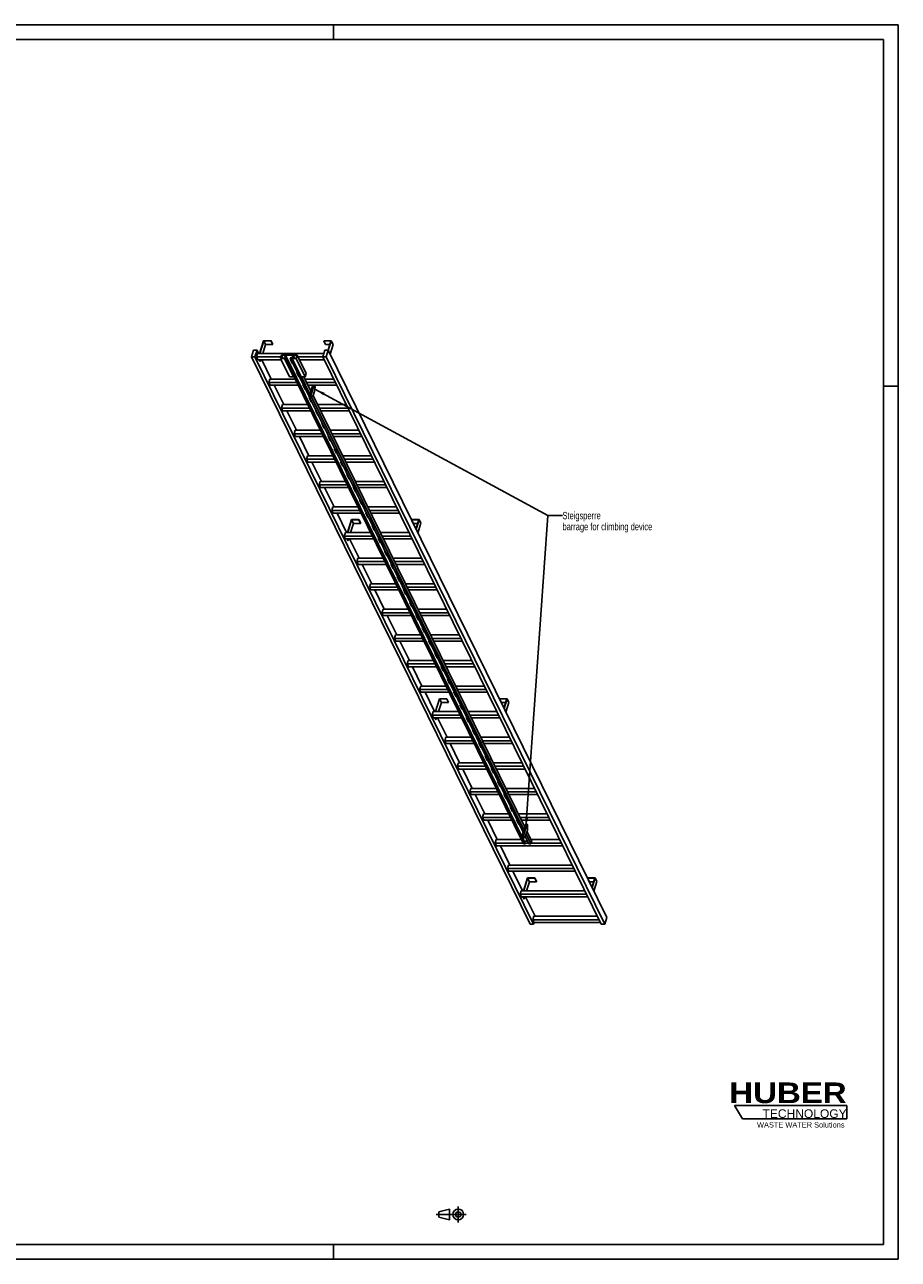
# Model space of a CAD drawing. Header units: millimetres. Extents: x 0 to 11880, y 0 to 8400.
# Tile 3 of 3: x 5940 to 11880, y 0 to 8400. Entities that reach past the tile are written whole.
import ezdxf

# ---------------------------------------------------------------- set-up
doc = ezdxf.new("R2010")
doc.units = ezdxf.units.MM
doc.header["$LTSCALE"] = 653.4
doc.linetypes.add('CENTER', pattern=[0.6, 0.375, -0.075, 0.075, -0.075])
doc.layers.get('0').update_dxf_attribs({"linetype": 'CONTINUOUS'})
for name, color, linetype in [('053_NOTES', 7, 'CONTINUOUS'), ('HUBER_Logo_BL1', 7, 'CONTINUOUS'), ('HUBER_Logo_BL2', 7, 'CONTINUOUS')]:
    doc.layers.add(name, color=color, linetype=linetype)
doc.styles.get("Standard").update_dxf_attribs({"font": 'txt', "width": 0.7})
doc.styles.add('TEXTSTYLE_2', font='ariblk.ttf')
doc.styles.add('TEXTSTYLE_3', font='arial.ttf')
doc.dimstyles.get("Standard").update_dxf_attribs({"dimtxt": 50, "dimasz": 70, "dimexe": 2, "dimexo": 1, "dimtad": 1, "dimtxsty": 'STANDARD', "dimblk": '_FILLED', "dimblk1": '_FILLED', "dimblk2": '_FILLED', "dimcen": 0.09, "dimazin": 2, "dimtol": 1, "dimtp": 0.01, "dimtm": 0.01, "dimtfac": 1, "dimtofl": 0, "dimtmove": 0, "dimatfit": 3, "dimldrblk": '_FILLED', "dimfxl": 1, "dimtolj": 1, "dimarcsym": 0})

# ---------------------------------------------------------------- blocks, each defined once
blk = doc.blocks.new('HUBER_LOGO_BL1', base_point=(11148.2, 1013.5))
at = {"layer": 'HUBER_Logo_BL1', "color": 2, "linetype": 'CONTINUOUS', "attachment_point": 3, "line_spacing_factor": 0.78}
for s, insert, char_height, width, style in [('HUBER\\P\\fArial;\\H58.5;TECHNOLOGY ', (11528.9, 1203), 140.4, 775.343, 'TEXTSTYLE_2'), ('WASTE WATER Solutions', (11514.7, 932.6), 36, 594.067, 'TEXTSTYLE_3')]:
    blk.add_mtext(s, dxfattribs=dict(at, insert=insert, char_height=char_height, width=width, style=style))
blk = doc.blocks.new('PROJEKTIONSMETHODE_1_BL3', base_point=(8840, 305))
at = {"color": 2, "linetype": 'CONTINUOUS'}
for p, q in [((8755.7, 323.3), (8829, 341.7)), ((8829, 268.3), (8829, 341.7)), ((8755.7, 286.7), (8755.7, 323.3)), ((8755.7, 286.7), (8829, 268.3))]:
    blk.add_line(p, q, dxfattribs=at)
at = {"color": 2, "linetype": 'CENTER'}
for p, q in [((8887.7, 360), (8887.7, 250)), ((8737.3, 305), (8942.7, 305))]:
    blk.add_line(p, q, dxfattribs=at)
at = {"color": 2, "linetype": 'CONTINUOUS'}
for radius in [36.7, 18.3]:
    blk.add_circle((8887.7, 305), radius, dxfattribs=at)
blk = doc.blocks.new('_FILLED')
at = {"color": 0, "linetype": 'BYBLOCK'}
blk.add_solid([(0, 0), (-1, 0.14), (-1, -0.14)], dxfattribs=at)
blk = doc.blocks.new('HUBER_LOGO_BL2', base_point=(11148.6, 1001.8))
at = {"layer": 'HUBER_Logo_BL2', "color": 5, "linetype": 'CONTINUOUS'}
for p, q in [((11531.1, 1046.8), (10766.1, 1046.8)), ((10766.1, 1046.8), (10820.1, 956.8)), ((11531.1, 1046.8), (11531.1, 956.8)), ((10820.1, 956.8), (11531.1, 956.8))]:
    blk.add_line(p, q, dxfattribs=at)

msp = doc.modelspace()

# ---------------------------------------------------------------- linework, layer by layer
at = {"color": 3, "linetype": 'CONTINUOUS'}
for p, q in [((0, 8400), (11880, 8400)), ((8040, 8400), (8040, 8300)), ((11880, 8400), (11880, 0)), ((11780, 5940), (11880, 5940)), ((8040, 100), (8040, 0)), ((11880, 0), (0, 0))]:
    msp.add_line(p, q, dxfattribs=at)
at = {"color": 5, "linetype": 'CONTINUOUS'}
for p, q in [((100, 8300), (11780, 8300)), ((11780, 100), (11780, 8300)), ((11780, 100), (100, 100))]:
    msp.add_line(p, q, dxfattribs=at)
at = {"color": 7, "linetype": 'CONTINUOUS'}
for p, q in [((7564.155, 6249.959), (7537.239, 6162.858)), ((7539.081, 6162.858), (7565.513, 6248.392)), ((7577.715, 6223.527), (7558.966, 6162.858)), ((7614.814, 6249.959), (7564.155, 6249.959)), ((7565.513, 6248.392), (7577.715, 6223.527)), ((7565.513, 6248.392), (7614.329, 6248.392)), ((7577.715, 6223.527), (7626.531, 6223.527)), ((7614.329, 6248.392), (7614.814, 6249.959)), ((7614.329, 6248.392), (7626.531, 6223.527)), ((7614.814, 6249.959), (7627.015, 6225.094)), ((7626.531, 6223.527), (7627.015, 6225.094)), ((7974.027, 6249.959), (7973.543, 6248.392)), ((7973.543, 6248.392), (7985.745, 6223.527)), ((7973.543, 6248.392), (8022.359, 6248.392)), ((8024.686, 6249.959), (7974.027, 6249.959)), ((7985.745, 6223.527), (8014.676, 6223.527)), ((8022.359, 6248.392), (8003.038, 6185.868)), ((8004.172, 6183.576), (8024.686, 6249.959)), ((8016.374, 6158.712), (8036.887, 6225.094)), ((8024.686, 6249.959), (8036.887, 6225.094)), ((7496.465, 6185.865), (7482.668, 6141.215)), ((9376.978, 2281.017), (7482.668, 6141.215)), ((7482.668, 6141.215), (7505.694, 6141.215)), ((7519.492, 6185.865), (7496.465, 6185.865)), ((7505.694, 6141.215), (7519.492, 6185.865)), ((9400.004, 2281.017), (7505.694, 6141.215)), ((7522.325, 6162.858), (7515.063, 6139.358)), ((7524.214, 6120.71), (7515.063, 6139.358)), ((7681.964, 6139.358), (7515.063, 6139.358)), ((7530.782, 6162.858), (7519.492, 6185.865)), ((7972.913, 6162.858), (7522.325, 6162.858)), ((7685.782, 6151.712), (7678.52, 6128.212)), ((7686.461, 6150.928), (7679.683, 6128.995)), ((7685.782, 6151.712), (7792.625, 6151.712)), ((7686.461, 6150.928), (7697.224, 6128.995)), ((7712.25, 6150.928), (7686.461, 6150.928)), ((7705.472, 6128.995), (7712.25, 6150.928)), ((7707.628, 6132.99), (7706.151, 6128.212)), ((7707.628, 6132.99), (9330.451, 2826.025)), ((7721.444, 6132.99), (7707.628, 6132.99)), ((7714.117, 6151.007), (7708.791, 6133.774)), ((7708.791, 6133.774), (7721.686, 6133.774)), ((7714.117, 6151.007), (9336.939, 2844.042)), ((7763.854, 6151.007), (7714.117, 6151.007)), ((7721.686, 6133.774), (7721.444, 6132.99)), ((9344.267, 2826.025), (7721.444, 6132.99)), ((7721.686, 6133.774), (9344.509, 2826.809)), ((7745.392, 6132.99), (7745.634, 6133.774)), ((9329.41, 2905.1), (7745.392, 6132.99)), ((7759.207, 6132.99), (7745.392, 6132.99)), ((7745.634, 6133.774), (7758.528, 6133.774)), ((7759.207, 6132.99), (7757.731, 6128.212)), ((7758.528, 6133.774), (7763.854, 6151.007)), ((7765.672, 6150.928), (7758.894, 6128.995)), ((7765.672, 6150.928), (7776.435, 6128.995)), ((7791.462, 6150.928), (7765.672, 6150.928)), ((7784.684, 6128.995), (7791.462, 6150.928)), ((7792.625, 6151.712), (7785.363, 6128.212)), ((7853.633, 6027.39), (7792.625, 6151.712)), ((7967.136, 6139.358), (7798.687, 6139.358)), ((7980.022, 6185.865), (7966.225, 6141.215)), ((9860.535, 2281.017), (7966.225, 6141.215)), ((7966.225, 6141.215), (7989.251, 6141.215)), ((8003.049, 6185.865), (7980.022, 6185.865)), ((7989.251, 6141.215), (8003.049, 6185.865)), ((9883.561, 2281.017), (7989.251, 6141.215)), ((9897.359, 2325.667), (8003.049, 6185.865)), ((7524.214, 6120.71), (7682.201, 6120.71)), ((7540.047, 6107.595), (7533.611, 6120.71)), ((7535.453, 6120.71), (7541.889, 6107.595)), ((7540.047, 6107.595), (7541.889, 6107.595)), ((7545.942, 6120.71), (7541.889, 6107.595)), ((7616.194, 5988.807), (7551.466, 6120.71)), ((7678.52, 6128.212), (7739.528, 6003.89)), ((7706.151, 6128.212), (7678.52, 6128.212)), ((7679.683, 6128.995), (7705.472, 6128.995)), ((7767.16, 6003.89), (7706.151, 6128.212)), ((7746.265, 6123.034), (7761.517, 6091.954)), ((7750.277, 6123.034), (7746.265, 6123.034)), ((7746.829, 6123.034), (7761.735, 6092.659)), ((7747.969, 6120.71), (7751.418, 6120.71)), ((7757.731, 6128.212), (7818.739, 6003.89)), ((7785.363, 6128.212), (7757.731, 6128.212)), ((7758.894, 6128.995), (7784.684, 6128.995)), ((7761.517, 6091.954), (7761.735, 6092.659)), ((7761.517, 6091.954), (7765.529, 6091.954)), ((7761.735, 6092.659), (7765.183, 6092.659)), ((7846.371, 6003.89), (7785.363, 6128.212)), ((7807.838, 6120.71), (7976.287, 6120.71)), ((7607.737, 5988.807), (7600.475, 5965.307)), ((7609.626, 5946.659), (7600.475, 5965.307)), ((7789.915, 5965.307), (7600.475, 5965.307)), ((7778.383, 5988.807), (7607.737, 5988.807)), ((7739.528, 6003.89), (7767.16, 6003.89)), ((7768.636, 6008.668), (7767.16, 6003.89)), ((7788.971, 6036.009), (7804.223, 6004.928)), ((7792.983, 6036.009), (7788.971, 6036.009)), ((7789.534, 6036.009), (7804.441, 6005.633)), ((7804.223, 6004.928), (7804.441, 6005.633)), ((7804.223, 6004.928), (7808.235, 6004.928)), ((7804.441, 6005.633), (7807.889, 6005.633)), ((7818.739, 6003.89), (7846.371, 6003.89)), ((7879.852, 5887.144), (7822.561, 6003.89)), ((7885.637, 5905.865), (7837.533, 6003.89)), ((8041.016, 5988.807), (7844.935, 5988.807)), ((7853.633, 6027.39), (7846.371, 6003.89)), ((8052.548, 5965.307), (7856.467, 5965.307)), ((7609.626, 5946.659), (7799.066, 5946.659)), ((7701.606, 5814.756), (7636.877, 5946.659)), ((7831.676, 5948.984), (7846.929, 5917.903)), ((7835.689, 5948.984), (7831.676, 5948.984)), ((7832.24, 5948.984), (7847.146, 5918.608)), ((7833.381, 5946.659), (7836.83, 5946.659)), ((7846.929, 5917.903), (7847.146, 5918.608)), ((7846.929, 5917.903), (7850.941, 5917.903)), ((7847.146, 5918.608), (7850.595, 5918.608)), ((7865.618, 5946.659), (8061.699, 5946.659)), ((7898.243, 5946.659), (7874.986, 5871.399)), ((7907.454, 5946.659), (7884.197, 5871.399)), ((7900.61, 5876.25), (7910.293, 5907.583)), ((7916.029, 5934.191), (7909.911, 5946.659)), ((7910.293, 5907.583), (7916.029, 5934.191)), ((7693.148, 5814.756), (7685.886, 5791.256)), ((7863.795, 5814.756), (7693.148, 5814.756)), ((7874.382, 5861.958), (7889.634, 5830.878)), ((7878.395, 5861.958), (7874.382, 5861.958)), ((7874.946, 5861.958), (7889.852, 5831.583)), ((7874.986, 5871.399), (7878.036, 5865.183)), ((7874.986, 5871.399), (7884.197, 5871.399)), ((7878.036, 5865.183), (7887.247, 5865.183)), ((7884.197, 5871.399), (7887.247, 5865.183)), ((7887.247, 5865.183), (7900.61, 5876.25)), ((7889.634, 5830.878), (7889.852, 5831.583)), ((7889.634, 5830.878), (7893.647, 5830.878)), ((9334.749, 2922.375), (7889.651, 5867.174)), ((7889.852, 5831.583), (7893.301, 5831.583)), ((9340.534, 2941.096), (7900.297, 5875.991)), ((8126.428, 5814.756), (7930.347, 5814.756)), ((7695.038, 5772.608), (7685.886, 5791.256)), ((7875.327, 5791.256), (7685.886, 5791.256)), ((7695.038, 5772.608), (7884.478, 5772.608)), ((7787.017, 5640.705), (7722.289, 5772.608)), ((7917.088, 5774.933), (7932.34, 5743.852)), ((7921.101, 5774.933), (7917.088, 5774.933)), ((7917.652, 5774.933), (7932.558, 5744.557)), ((7918.793, 5772.608), (7922.241, 5772.608)), ((7932.34, 5743.852), (7932.558, 5744.557)), ((7932.34, 5743.852), (7936.353, 5743.852)), ((7932.558, 5744.557), (7936.007, 5744.557)), ((8137.96, 5791.256), (7941.879, 5791.256)), ((7951.03, 5772.608), (8147.111, 5772.608)), ((7778.56, 5640.705), (7771.298, 5617.206)), ((7949.206, 5640.705), (7778.56, 5640.705)), ((7959.794, 5687.907), (7975.046, 5656.827)), ((7963.807, 5687.907), (7959.794, 5687.907)), ((7960.358, 5687.907), (7975.264, 5657.532)), ((7975.046, 5656.827), (7975.264, 5657.532)), ((7975.046, 5656.827), (7979.059, 5656.827)), ((7975.264, 5657.532), (7978.713, 5657.532)), ((8211.839, 5640.705), (8015.758, 5640.705)), ((7780.449, 5598.557), (7771.298, 5617.206)), ((7960.738, 5617.206), (7771.298, 5617.206)), ((7780.449, 5598.557), (7969.89, 5598.557)), ((7872.429, 5466.655), (7807.701, 5598.557)), ((8002.5, 5600.882), (8017.752, 5569.801)), ((8006.512, 5600.882), (8002.5, 5600.882)), ((8003.064, 5600.882), (8017.97, 5570.506)), ((8004.205, 5598.557), (8007.653, 5598.557)), ((8017.752, 5569.801), (8017.97, 5570.506)), ((8017.752, 5569.801), (8021.764, 5569.801)), ((8017.97, 5570.506), (8021.419, 5570.506)), ((8223.371, 5617.206), (8027.29, 5617.206)), ((8036.442, 5598.557), (8232.523, 5598.557)), ((7863.972, 5466.655), (7856.71, 5443.155)), ((8034.618, 5466.655), (7863.972, 5466.655)), ((8045.206, 5513.857), (8060.458, 5482.776)), ((8049.218, 5513.857), (8045.206, 5513.857)), ((8045.77, 5513.857), (8060.676, 5483.481)), ((8060.458, 5482.776), (8060.676, 5483.481)), ((8060.458, 5482.776), (8064.47, 5482.776)), ((8060.676, 5483.481), (8064.124, 5483.481)), ((8297.251, 5466.655), (8101.17, 5466.655)), ((7865.861, 5424.506), (7856.71, 5443.155)), ((8046.15, 5443.155), (7856.71, 5443.155)), ((7865.861, 5424.506), (8055.301, 5424.506)), ((7957.841, 5292.604), (7893.112, 5424.506)), ((8087.912, 5426.831), (8103.164, 5395.751)), ((8091.924, 5426.831), (8087.912, 5426.831)), ((8088.475, 5426.831), (8103.382, 5396.456)), ((8089.616, 5424.506), (8093.065, 5424.506)), ((8103.164, 5395.751), (8103.382, 5396.456)), ((8103.164, 5395.751), (8107.176, 5395.751)), ((8103.382, 5396.456), (8106.83, 5396.456)), ((8308.783, 5443.155), (8112.702, 5443.155)), ((8121.853, 5424.506), (8317.934, 5424.506)), ((7949.384, 5292.604), (7942.122, 5269.104)), ((8120.03, 5292.604), (7949.384, 5292.604)), ((8130.618, 5339.806), (8145.87, 5308.725)), ((8134.63, 5339.806), (8130.618, 5339.806)), ((8131.181, 5339.806), (8146.087, 5309.43)), ((8145.87, 5308.725), (8146.087, 5309.43)), ((8145.87, 5308.725), (8149.882, 5308.725)), ((8146.087, 5309.43), (8149.536, 5309.43)), ((8382.663, 5292.604), (8186.582, 5292.604)), ((7951.273, 5250.456), (7942.122, 5269.104)), ((8131.562, 5269.104), (7942.122, 5269.104)), ((7951.273, 5250.456), (8140.713, 5250.456)), ((8043.253, 5118.553), (7978.524, 5250.456)), ((8173.323, 5252.78), (8188.575, 5221.7)), ((8177.336, 5252.78), (8173.323, 5252.78)), ((8173.887, 5252.78), (8188.793, 5222.405)), ((8175.028, 5250.456), (8178.477, 5250.456)), ((8188.575, 5221.7), (8188.793, 5222.405)), ((8188.575, 5221.7), (8192.588, 5221.7)), ((8188.793, 5222.405), (8192.242, 5222.405)), ((8394.195, 5269.104), (8198.114, 5269.104)), ((8207.265, 5250.456), (8403.346, 5250.456)), ((8216.029, 5165.755), (8231.281, 5134.674)), ((8220.042, 5165.755), (8216.029, 5165.755)), ((8216.593, 5165.755), (8231.499, 5135.379)), ((8231.281, 5134.674), (8231.499, 5135.379)), ((8231.281, 5134.674), (8235.294, 5134.674)), ((8231.499, 5135.379), (8234.948, 5135.379)), ((8034.795, 5118.553), (8027.533, 5095.053)), ((8036.685, 5076.405), (8027.533, 5095.053)), ((8216.974, 5095.053), (8027.533, 5095.053)), ((8205.442, 5118.553), (8034.795, 5118.553)), ((8036.685, 5076.405), (8226.125, 5076.405)), ((8128.664, 4944.502), (8063.936, 5076.405)), ((8258.735, 5078.73), (8273.987, 5047.649)), ((8262.748, 5078.73), (8258.735, 5078.73)), ((8259.299, 5078.73), (8274.205, 5048.354)), ((8260.44, 5076.405), (8263.888, 5076.405)), ((8468.074, 5118.553), (8271.994, 5118.553)), ((8273.987, 5047.649), (8274.205, 5048.354)), ((8273.987, 5047.649), (8278, 5047.649)), ((8274.205, 5048.354), (8277.654, 5048.354)), ((8479.606, 5095.053), (8283.526, 5095.053)), ((8292.677, 5076.405), (8488.758, 5076.405)), ((8161.568, 5032.559), (8134.356, 4944.502)), ((8136.198, 4944.502), (8162.926, 5030.993)), ((8156.084, 4944.502), (8175.128, 5006.128)), ((8212.226, 5032.559), (8161.568, 5032.559)), ((8175.128, 5006.128), (8162.926, 5030.993)), ((8162.926, 5030.993), (8211.742, 5030.993)), ((8175.128, 5006.128), (8223.944, 5006.128)), ((8211.742, 5030.993), (8212.226, 5032.559)), ((8223.944, 5006.128), (8211.742, 5030.993)), ((8224.428, 5007.695), (8212.226, 5032.559)), ((8223.944, 5006.128), (8224.428, 5007.695)), ((8301.441, 4991.704), (8316.693, 4960.624)), ((8305.453, 4991.704), (8301.441, 4991.704)), ((8302.005, 4991.704), (8316.911, 4961.329)), ((8316.693, 4960.624), (8316.911, 4961.329)), ((8316.693, 4960.624), (8320.706, 4960.624)), ((8316.911, 4961.329), (8320.36, 4961.329)), ((8571.44, 5032.559), (8570.956, 5030.993)), ((8583.158, 5006.128), (8570.956, 5030.993)), ((8570.956, 5030.993), (8619.772, 5030.993)), ((8622.098, 5032.559), (8571.44, 5032.559)), ((8583.158, 5006.128), (8612.088, 5006.128)), ((8619.772, 5030.993), (8600.454, 4968.481)), ((8601.585, 4966.177), (8622.098, 5032.559)), ((8613.786, 4941.313), (8634.3, 5007.695)), ((8634.3, 5007.695), (8622.098, 5032.559)), ((8120.207, 4944.502), (8112.945, 4921.002)), ((8122.096, 4902.354), (8112.945, 4921.002)), ((8302.385, 4921.002), (8112.945, 4921.002)), ((8290.853, 4944.502), (8120.207, 4944.502)), ((8122.096, 4902.354), (8311.537, 4902.354)), ((8137.46, 4890.196), (8131.493, 4902.354)), ((8139.302, 4890.196), (8133.335, 4902.354)), ((8137.46, 4890.196), (8139.302, 4890.196)), ((8139.302, 4890.196), (8143.059, 4902.354)), ((8214.076, 4770.451), (8149.348, 4902.354)), ((8344.147, 4904.679), (8359.399, 4873.598)), ((8348.159, 4904.679), (8344.147, 4904.679)), ((8344.711, 4904.679), (8359.617, 4874.303)), ((8345.851, 4902.354), (8349.3, 4902.354)), ((8553.486, 4944.502), (8357.405, 4944.502)), ((8359.399, 4873.598), (8359.617, 4874.303)), ((8359.399, 4873.598), (8363.411, 4873.598)), ((8359.617, 4874.303), (8363.065, 4874.303)), ((8565.018, 4921.002), (8368.937, 4921.002)), ((8378.089, 4902.354), (8574.169, 4902.354)), ((8386.853, 4817.653), (8402.105, 4786.573)), ((8390.865, 4817.653), (8386.853, 4817.653)), ((8387.416, 4817.653), (8402.323, 4787.278)), ((8205.619, 4770.451), (8198.357, 4746.952)), ((8207.508, 4728.303), (8198.357, 4746.952)), ((8387.797, 4746.952), (8198.357, 4746.952)), ((8376.265, 4770.451), (8205.619, 4770.451)), ((8207.508, 4728.303), (8396.948, 4728.303)), ((8299.488, 4596.401), (8234.759, 4728.303)), ((8402.105, 4786.573), (8402.323, 4787.278)), ((8402.105, 4786.573), (8406.117, 4786.573)), ((8402.323, 4787.278), (8405.771, 4787.278)), ((8429.559, 4730.628), (8444.811, 4699.548)), ((8433.571, 4730.628), (8429.559, 4730.628)), ((8430.122, 4730.628), (8445.028, 4700.253)), ((8431.263, 4728.303), (8434.712, 4728.303)), ((8638.898, 4770.451), (8442.817, 4770.451)), ((8650.43, 4746.952), (8454.349, 4746.952)), ((8463.5, 4728.303), (8659.581, 4728.303)), ((8444.811, 4699.548), (8445.028, 4700.253)), ((8444.811, 4699.548), (8448.823, 4699.548)), ((8445.028, 4700.253), (8448.477, 4700.253)), ((8472.264, 4643.603), (8487.516, 4612.522)), ((8476.277, 4643.603), (8472.264, 4643.603)), ((8472.828, 4643.603), (8487.734, 4613.227)), ((8291.03, 4596.401), (8283.768, 4572.901)), ((8292.92, 4554.252), (8283.768, 4572.901)), ((8473.209, 4572.901), (8283.768, 4572.901)), ((8461.677, 4596.401), (8291.03, 4596.401)), ((8292.92, 4554.252), (8482.36, 4554.252)), ((8384.899, 4422.35), (8320.171, 4554.252)), ((8487.516, 4612.522), (8487.734, 4613.227)), ((8487.516, 4612.522), (8491.529, 4612.522)), ((8487.734, 4613.227), (8491.183, 4613.227)), ((8514.97, 4556.577), (8530.222, 4525.497)), ((8518.983, 4556.577), (8514.97, 4556.577)), ((8515.534, 4556.577), (8530.44, 4526.202)), ((8516.675, 4554.252), (8520.124, 4554.252)), ((8724.31, 4596.401), (8528.229, 4596.401)), ((8735.842, 4572.901), (8539.761, 4572.901)), ((8548.912, 4554.252), (8744.993, 4554.252)), ((8530.222, 4525.497), (8530.44, 4526.202)), ((8530.222, 4525.497), (8534.235, 4525.497)), ((8530.44, 4526.202), (8533.889, 4526.202)), ((8557.676, 4469.552), (8572.928, 4438.471)), ((8561.689, 4469.552), (8557.676, 4469.552)), ((8558.24, 4469.552), (8573.146, 4439.176)), ((8376.442, 4422.35), (8369.18, 4398.85)), ((8378.331, 4380.202), (8369.18, 4398.85)), ((8558.621, 4398.85), (8369.18, 4398.85)), ((8547.088, 4422.35), (8376.442, 4422.35)), ((8378.331, 4380.202), (8567.772, 4380.202)), ((8470.311, 4248.299), (8405.583, 4380.202)), ((8572.928, 4438.471), (8573.146, 4439.176)), ((8572.928, 4438.471), (8576.941, 4438.471)), ((8573.146, 4439.176), (8576.595, 4439.176)), ((8600.382, 4382.526), (8615.634, 4351.446)), ((8604.394, 4382.526), (8600.382, 4382.526)), ((8600.946, 4382.526), (8615.852, 4352.151)), ((8602.087, 4380.202), (8605.535, 4380.202)), ((8809.721, 4422.35), (8613.64, 4422.35)), ((8821.253, 4398.85), (8625.172, 4398.85)), ((8634.324, 4380.202), (8830.405, 4380.202)), ((8615.634, 4351.446), (8615.852, 4352.151)), ((8615.634, 4351.446), (8619.647, 4351.446)), ((8615.852, 4352.151), (8619.301, 4352.151)), ((8643.088, 4295.501), (8658.34, 4264.421)), ((8647.1, 4295.501), (8643.088, 4295.501)), ((8643.652, 4295.501), (8658.558, 4265.126)), ((8461.854, 4248.299), (8454.592, 4224.799)), ((8463.743, 4206.151), (8454.592, 4224.799)), ((8644.032, 4224.799), (8454.592, 4224.799)), ((8632.5, 4248.299), (8461.854, 4248.299)), ((8463.743, 4206.151), (8653.183, 4206.151)), ((8555.723, 4074.248), (8490.994, 4206.151)), ((8658.34, 4264.421), (8658.558, 4265.126)), ((8658.34, 4264.421), (8662.352, 4264.421)), ((8658.558, 4265.126), (8662.006, 4265.126)), ((8689.806, 4208.476), (8685.794, 4208.476)), ((8685.794, 4208.476), (8701.046, 4177.395)), ((8686.358, 4208.476), (8701.264, 4178.1)), ((8687.498, 4206.151), (8690.947, 4206.151)), ((8895.133, 4248.299), (8699.052, 4248.299)), ((8906.665, 4224.799), (8710.584, 4224.799)), ((8719.735, 4206.151), (8915.816, 4206.151)), ((8701.046, 4177.395), (8701.264, 4178.1)), ((8701.046, 4177.395), (8705.058, 4177.395)), ((8701.264, 4178.1), (8704.712, 4178.1)), ((8732.512, 4121.45), (8728.5, 4121.45)), ((8728.5, 4121.45), (8743.752, 4090.37)), ((8729.063, 4121.45), (8743.97, 4091.075)), ((8547.266, 4074.248), (8540.004, 4050.748)), ((8729.444, 4050.748), (8540.004, 4050.748)), ((8549.155, 4032.1), (8540.004, 4050.748)), ((8717.912, 4074.248), (8547.266, 4074.248)), ((8549.155, 4032.1), (8738.595, 4032.1)), ((8641.135, 3900.197), (8576.406, 4032.1)), ((8743.752, 4090.37), (8743.97, 4091.075)), ((8743.752, 4090.37), (8747.764, 4090.37)), ((8743.97, 4091.075), (8747.418, 4091.075)), ((8775.218, 4034.425), (8771.205, 4034.425)), ((8771.205, 4034.425), (8786.458, 4003.344)), ((8771.769, 4034.425), (8786.675, 4004.049)), ((8772.91, 4032.1), (8776.359, 4032.1)), ((8980.545, 4074.248), (8784.464, 4074.248)), ((8992.077, 4050.748), (8795.996, 4050.748)), ((8805.147, 4032.1), (9001.228, 4032.1)), ((8786.458, 4003.344), (8786.675, 4004.049)), ((8786.458, 4003.344), (8790.47, 4003.344)), ((8786.675, 4004.049), (8790.124, 4004.049)), ((8632.677, 3900.197), (8625.415, 3876.698)), ((8814.856, 3876.698), (8625.415, 3876.698)), ((8634.567, 3858.049), (8625.415, 3876.698)), ((8803.324, 3900.197), (8632.677, 3900.197)), ((8817.924, 3947.399), (8813.911, 3947.399)), ((8813.911, 3947.399), (8829.163, 3916.319)), ((8814.475, 3947.399), (8829.381, 3917.024)), ((8829.163, 3916.319), (8829.381, 3917.024)), ((8829.163, 3916.319), (8833.176, 3916.319)), ((8829.381, 3917.024), (8832.83, 3917.024)), ((9065.957, 3900.197), (8869.876, 3900.197)), ((9077.489, 3876.698), (8881.408, 3876.698)), ((8634.567, 3858.049), (8824.007, 3858.049)), ((8726.546, 3726.147), (8661.818, 3858.049)), ((8759.45, 3814.204), (8732.238, 3726.147)), ((8734.08, 3726.147), (8760.808, 3812.637)), ((8753.966, 3726.147), (8773.01, 3787.773)), ((8810.108, 3814.204), (8759.45, 3814.204)), ((8760.808, 3812.637), (8809.624, 3812.637)), ((8773.01, 3787.773), (8760.808, 3812.637)), ((8773.01, 3787.773), (8821.826, 3787.773)), ((8809.624, 3812.637), (8810.108, 3814.204)), ((8821.826, 3787.773), (8809.624, 3812.637)), ((8822.31, 3789.339), (8810.108, 3814.204)), ((8821.826, 3787.773), (8822.31, 3789.339)), ((8860.63, 3860.374), (8856.617, 3860.374)), ((8856.617, 3860.374), (8871.869, 3829.294)), ((8857.181, 3860.374), (8872.087, 3829.999)), ((8858.322, 3858.049), (8861.77, 3858.049)), ((8871.869, 3829.294), (8872.087, 3829.999)), ((8871.869, 3829.294), (8875.882, 3829.294)), ((8872.087, 3829.999), (8875.536, 3829.999)), ((8890.559, 3858.049), (9086.64, 3858.049)), ((9169.322, 3814.204), (9168.838, 3812.637)), ((9168.838, 3812.637), (9217.654, 3812.637)), ((9181.04, 3787.773), (9168.838, 3812.637)), ((9219.98, 3814.204), (9169.322, 3814.204)), ((9181.04, 3787.773), (9209.971, 3787.773)), ((9217.654, 3812.637), (9198.337, 3750.125)), ((9199.467, 3747.822), (9219.98, 3814.204)), ((9211.669, 3722.957), (9232.182, 3789.339)), ((9232.182, 3789.339), (9219.98, 3814.204)), ((8718.089, 3726.147), (8710.827, 3702.647)), ((8900.267, 3702.647), (8710.827, 3702.647)), ((8719.978, 3683.999), (8710.827, 3702.647)), ((8888.735, 3726.147), (8718.089, 3726.147)), ((8903.335, 3773.349), (8899.323, 3773.349)), ((8899.323, 3773.349), (8914.575, 3742.268)), ((8899.887, 3773.349), (8914.793, 3742.973)), ((8914.575, 3742.268), (8914.793, 3742.973)), ((8914.575, 3742.268), (8918.588, 3742.268)), ((8914.793, 3742.973), (8918.242, 3742.973)), ((9151.368, 3726.147), (8955.287, 3726.147)), ((9162.9, 3702.647), (8966.819, 3702.647)), ((8719.978, 3683.999), (8909.419, 3683.999)), ((8735.342, 3671.84), (8729.375, 3683.999)), ((8737.184, 3671.84), (8731.217, 3683.999)), ((8735.342, 3671.84), (8737.184, 3671.84)), ((8737.184, 3671.84), (8740.941, 3683.999)), ((8811.958, 3552.096), (8747.23, 3683.999)), ((8946.041, 3686.323), (8942.029, 3686.323)), ((8942.029, 3686.323), (8957.281, 3655.243)), ((8942.593, 3686.323), (8957.499, 3655.948)), ((8943.734, 3683.999), (8947.182, 3683.999)), ((8957.281, 3655.243), (8957.499, 3655.948)), ((8957.281, 3655.243), (8961.293, 3655.243)), ((8957.499, 3655.948), (8960.947, 3655.948)), ((8975.971, 3683.999), (9172.052, 3683.999)), ((8803.501, 3552.096), (8796.239, 3528.596)), ((8985.679, 3528.596), (8796.239, 3528.596)), ((8805.39, 3509.948), (8796.239, 3528.596)), ((8974.147, 3552.096), (8803.501, 3552.096)), ((8988.747, 3599.298), (8984.735, 3599.298)), ((8984.735, 3599.298), (8999.987, 3568.217)), ((8985.299, 3599.298), (9000.205, 3568.922)), ((8999.987, 3568.217), (9000.205, 3568.922)), ((8999.987, 3568.217), (9003.999, 3568.217)), ((9000.205, 3568.922), (9003.653, 3568.922)), ((9236.78, 3552.096), (9040.699, 3552.096)), ((9248.312, 3528.596), (9052.231, 3528.596)), ((8805.39, 3509.948), (8994.83, 3509.948)), ((8897.37, 3378.045), (8832.641, 3509.948)), ((9031.453, 3512.272), (9027.441, 3512.272)), ((9027.441, 3512.272), (9042.693, 3481.192)), ((9028.004, 3512.272), (9042.911, 3481.897)), ((9029.145, 3509.948), (9032.594, 3509.948)), ((9042.693, 3481.192), (9042.911, 3481.897)), ((9042.693, 3481.192), (9046.705, 3481.192)), ((9042.911, 3481.897), (9046.359, 3481.897)), ((9061.382, 3509.948), (9257.463, 3509.948)), ((8888.913, 3378.045), (8881.651, 3354.545)), ((9059.559, 3378.045), (8888.913, 3378.045)), ((9074.159, 3425.247), (9070.146, 3425.247)), ((9070.146, 3425.247), (9085.399, 3394.167)), ((9070.71, 3425.247), (9085.616, 3394.872)), ((9085.399, 3394.167), (9085.616, 3394.872)), ((9085.399, 3394.167), (9089.411, 3394.167)), ((9085.616, 3394.872), (9089.065, 3394.872)), ((9322.192, 3378.045), (9126.111, 3378.045)), ((9071.091, 3354.545), (8881.651, 3354.545)), ((8890.802, 3335.897), (8881.651, 3354.545)), ((8890.802, 3335.897), (9080.242, 3335.897)), ((8982.782, 3203.994), (8918.053, 3335.897)), ((9116.865, 3338.222), (9112.852, 3338.222)), ((9112.852, 3338.222), (9128.104, 3307.141)), ((9113.416, 3338.222), (9128.322, 3307.846)), ((9114.557, 3335.897), (9118.006, 3335.897)), ((9128.104, 3307.141), (9128.322, 3307.846)), ((9128.104, 3307.141), (9132.117, 3307.141)), ((9128.322, 3307.846), (9131.771, 3307.846)), ((9333.724, 3354.545), (9137.643, 3354.545)), ((9146.794, 3335.897), (9342.875, 3335.897)), ((8974.324, 3203.994), (8967.062, 3180.494)), ((9144.971, 3203.994), (8974.324, 3203.994)), ((9159.571, 3251.196), (9155.558, 3251.196)), ((9155.558, 3251.196), (9170.81, 3220.116)), ((9156.122, 3251.196), (9171.028, 3220.821)), ((9170.81, 3220.116), (9171.028, 3220.821)), ((9170.81, 3220.116), (9174.823, 3220.116)), ((9171.028, 3220.821), (9174.477, 3220.821)), ((9407.603, 3203.994), (9211.523, 3203.994)), ((9156.503, 3180.494), (8967.062, 3180.494)), ((8976.213, 3161.846), (8967.062, 3180.494)), ((8976.213, 3161.846), (9165.654, 3161.846)), ((9068.193, 3029.943), (9003.465, 3161.846)), ((9202.277, 3164.171), (9198.264, 3164.171)), ((9198.264, 3164.171), (9213.516, 3133.09)), ((9198.828, 3164.171), (9213.734, 3133.795)), ((9199.969, 3161.846), (9203.417, 3161.846)), ((9213.516, 3133.09), (9213.734, 3133.795)), ((9213.516, 3133.09), (9217.529, 3133.09)), ((9213.734, 3133.795), (9217.183, 3133.795)), ((9419.135, 3180.494), (9223.055, 3180.494)), ((9232.206, 3161.846), (9428.287, 3161.846)), ((9059.736, 3029.943), (9052.474, 3006.444)), ((9230.382, 3029.943), (9059.736, 3029.943)), ((9244.982, 3077.145), (9240.97, 3077.145)), ((9240.97, 3077.145), (9256.222, 3046.065)), ((9241.534, 3077.145), (9256.44, 3046.77)), ((9256.222, 3046.065), (9256.44, 3046.77)), ((9256.222, 3046.065), (9260.234, 3046.065)), ((9256.44, 3046.77), (9259.889, 3046.77)), ((9493.015, 3029.943), (9296.934, 3029.943)), ((9241.914, 3006.444), (9052.474, 3006.444)), ((9061.625, 2987.795), (9052.474, 3006.444)), ((9061.625, 2987.795), (9251.066, 2987.795)), ((9153.605, 2855.893), (9088.877, 2987.795)), ((9287.688, 2990.12), (9283.676, 2990.12)), ((9283.676, 2990.12), (9298.928, 2959.04)), ((9284.24, 2990.12), (9299.146, 2959.745)), ((9285.38, 2987.795), (9288.829, 2987.795)), ((9298.928, 2959.04), (9299.146, 2959.745)), ((9298.928, 2959.04), (9302.94, 2959.04)), ((9299.146, 2959.745), (9302.594, 2959.745)), ((9504.547, 3006.444), (9308.466, 3006.444)), ((9317.618, 2987.795), (9513.698, 2987.795)), ((9346.852, 2961.541), (9322.645, 2883.208)), ((9356.063, 2961.541), (9331.856, 2883.208)), ((9346.852, 2961.541), (9356.063, 2961.541)), ((9359.113, 2955.325), (9356.063, 2961.541)), ((9357.952, 2919.393), (9359.113, 2955.325)), ((9322.645, 2883.208), (9331.856, 2883.208)), ((9322.645, 2883.208), (9330.271, 2867.668)), ((9328.791, 2903.095), (9326.382, 2903.095)), ((9326.382, 2903.095), (9327.86, 2900.082)), ((9326.945, 2903.095), (9328.078, 2900.787)), ((9330.271, 2867.668), (9339.482, 2867.668)), ((9331.856, 2883.208), (9339.482, 2867.668)), ((9339.482, 2867.668), (9348.269, 2888.06)), ((9341.485, 2872.317), (9341.634, 2872.014)), ((9341.634, 2872.014), (9341.852, 2872.719)), ((9341.634, 2872.014), (9345.646, 2872.014)), ((9341.749, 2872.929), (9341.852, 2872.719)), ((9341.852, 2872.719), (9345.3, 2872.719)), ((9368.214, 2826.025), (9343.361, 2876.67)), ((9348.269, 2888.06), (9357.952, 2919.393)), ((9382.03, 2826.025), (9349.552, 2892.21)), ((9387.816, 2844.747), (9355.337, 2910.931)), ((9145.148, 2855.893), (9137.886, 2832.393)), ((9327.326, 2832.393), (9137.886, 2832.393)), ((9147.037, 2813.745), (9137.886, 2832.393)), ((9315.794, 2855.893), (9145.148, 2855.893)), ((9147.037, 2813.745), (9599.11, 2813.745)), ((9239.017, 2681.842), (9174.288, 2813.745)), ((9330.451, 2826.025), (9344.267, 2826.025)), ((9336.939, 2844.042), (9336.596, 2842.932)), ((9359.373, 2844.042), (9336.939, 2844.042)), ((9365.09, 2832.393), (9341.768, 2832.393)), ((9344.267, 2826.025), (9344.509, 2826.809)), ((9368.214, 2826.025), (9382.03, 2826.025)), ((9387.816, 2844.747), (9382.03, 2826.025)), ((9578.427, 2855.893), (9382.346, 2855.893)), ((9589.959, 2832.393), (9383.998, 2832.393)), ((9230.559, 2681.842), (9223.297, 2658.342)), ((9675.371, 2658.342), (9223.297, 2658.342)), ((9232.449, 2639.694), (9223.297, 2658.342)), ((9663.839, 2681.842), (9230.559, 2681.842)), ((9232.449, 2639.694), (9684.522, 2639.694)), ((9324.428, 2507.791), (9259.7, 2639.694)), ((9357.801, 2594.892), (9330.885, 2507.791)), ((9332.727, 2507.791), (9359.159, 2593.325)), ((9371.361, 2568.461), (9352.613, 2507.791)), ((9408.46, 2594.892), (9357.801, 2594.892)), ((9359.159, 2593.325), (9407.976, 2593.325)), ((9371.361, 2568.461), (9359.159, 2593.325)), ((9420.177, 2568.461), (9371.361, 2568.461)), ((9407.976, 2593.325), (9408.46, 2594.892)), ((9420.177, 2568.461), (9407.976, 2593.325)), ((9420.661, 2570.028), (9408.46, 2594.892)), ((9420.661, 2570.028), (9420.177, 2568.461)), ((9767.673, 2594.892), (9767.189, 2593.325)), ((9767.189, 2593.325), (9816.006, 2593.325)), ((9779.391, 2568.461), (9767.189, 2593.325)), ((9818.332, 2594.892), (9767.673, 2594.892)), ((9808.322, 2568.461), (9779.391, 2568.461)), ((9816.006, 2593.325), (9796.688, 2530.813)), ((9797.818, 2528.51), (9818.332, 2594.892)), ((9830.534, 2570.028), (9810.02, 2503.645)), ((9830.534, 2570.028), (9818.332, 2594.892)), ((9315.971, 2507.791), (9308.709, 2484.291)), ((9760.782, 2484.291), (9308.709, 2484.291)), ((9317.86, 2465.643), (9308.709, 2484.291)), ((9749.25, 2507.791), (9315.971, 2507.791)), ((9317.86, 2465.643), (9769.934, 2465.643)), ((9333.693, 2452.529), (9327.257, 2465.643)), ((9335.535, 2452.529), (9329.1, 2465.643)), ((9335.535, 2452.529), (9333.693, 2452.529)), ((9339.588, 2465.643), (9335.535, 2452.529)), ((9409.84, 2333.74), (9345.112, 2465.643)), ((9376.978, 2281.017), (9400.004, 2281.017)), ((9401.383, 2333.74), (9394.121, 2310.241)), ((9846.194, 2310.241), (9394.121, 2310.241)), ((9403.272, 2291.592), (9394.121, 2310.241)), ((9400.004, 2281.017), (9403.272, 2291.592)), ((9834.662, 2333.74), (9401.383, 2333.74)), ((9403.272, 2291.592), (9855.345, 2291.592)), ((9860.535, 2281.017), (9883.561, 2281.017)), ((9883.561, 2281.017), (9897.359, 2325.667))]:
    msp.add_line(p, q, dxfattribs=at)

# ---------------------------------------------------------------- block references
at = {"color": 2, "linetype": 'CONTINUOUS'}
msp.add_blockref('PROJEKTIONSMETHODE_1_BL3', (8840, 305), dxfattribs=at)
at = {"layer": 'HUBER_Logo_BL1'}
msp.add_blockref('HUBER_LOGO_BL1', (11148.213, 1013.496), dxfattribs=at)
at = {"layer": 'HUBER_Logo_BL2'}
msp.add_blockref('HUBER_LOGO_BL2', (11148.567, 1001.775), dxfattribs=at)

# ---------------------------------------------------------------- texts
at = {"layer": '053_NOTES', "color": 2, "linetype": 'CONTINUOUS', "insert": (9596.536, 5085.277), "char_height": 50, "width": 1396.42857, "attachment_point": 1, "line_spacing_factor": 0.9}
msp.add_mtext('Steigsperre\\Pbarrage for climbing device', dxfattribs=at)

# ---------------------------------------------------------------- leaders
at = {"layer": '053_NOTES', "color": 2, "linetype": 'CONTINUOUS'}
for points in [[(7913.14, 5920.79), (9496.536, 5060.277), (9596.536, 5060.277)], [(9348.47, 2936.973), (9496.536, 5060.277), (9596.536, 5060.277)]]:
    msp.add_leader(points, dimstyle='STANDARD', override={"dimtad": 0}, dxfattribs=at)

doc.saveas('drawing.dxf')
